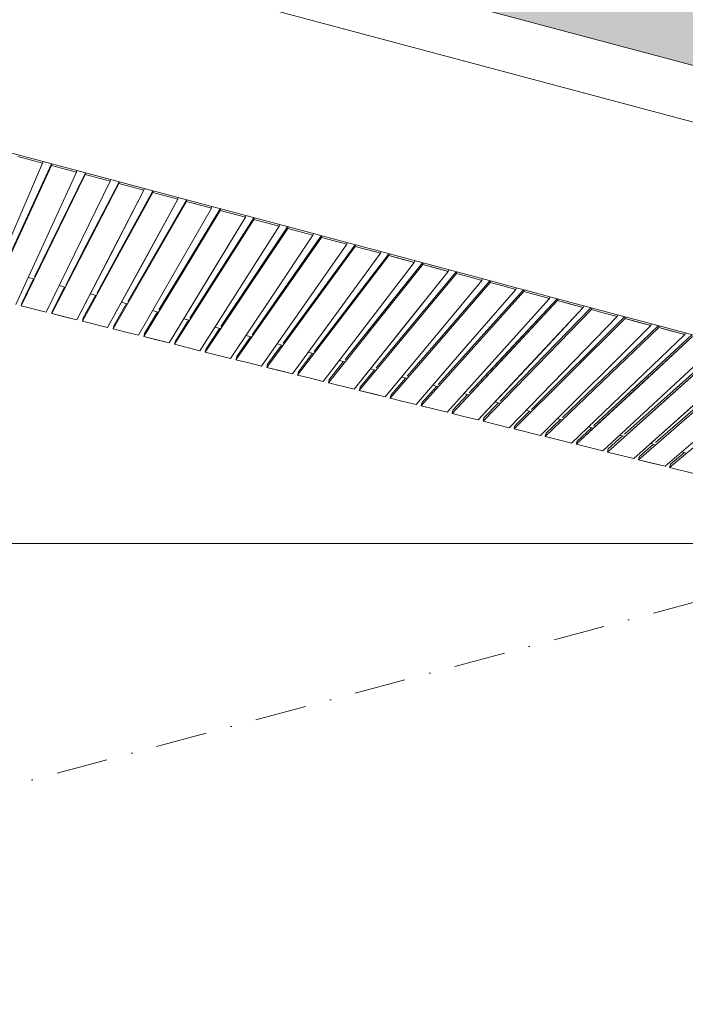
# Model space of a CAD drawing. Header units: millimetres. Extents: x -2530 to 151695, y -8763 to 71774.
# Tile 69 of 217: x 84079 to 89255, y 1857 to 9512. Entities that reach past the tile are written whole.
import ezdxf

# ---------------------------------------------------------------- set-up
doc = ezdxf.new("R2010")
doc.units = ezdxf.units.MM
doc.linetypes.add('RR_Level', pattern=[800, 400, -200, 0, -200])
for name, color, linetype, lineweight in [('A-____-____-DIMS', 211, 'Continuous', 9), ('A-____-____-DIMS-200', 211, 'Continuous', 9), ('A-FLOR-____-OTLN', 192, 'Continuous', 18), ('A-ROOF-____-PATT', 132, 'Continuous', 18), ('A-WALL-____-OTLN', 113, 'Continuous', 18), ('S-GRID-____-OTLN', 1, 'Continuous', 9)]:
    doc.layers.add(name, color=color, linetype=linetype, lineweight=lineweight)
doc.styles.add('Arial_3', font='arial.ttf', dxfattribs={"height": 500})
doc.dimstyles.new('2_5mm_totaalmaatvoering', dxfattribs={"dimscale": 304.8, "dimtxt": 1.673654, "dimasz": 1.83727, "dimexe": 1.312336, "dimexo": 0.0625, "dimgap": 0.164042, "dimtad": 1, "dimdec": 0, "dimlfac": 304.8, "dimzin": 0, "dimdsep": 46, "dimtxsty": 'Arial_3', "dimblk1": 'DOTSMALL', "dimblk2": 'DOTSMALL', "dimsah": 1, "dimcen": 0.09, "dimdle": 1.64042, "dimazin": 0, "dimtfac": 1, "dimtdec": 4, "dimtix": 1, "dimtmove": 0, "dimatfit": 3, "dimfxl": 0.004306, "dimfxlon": 1, "dimtvp": 1, "dimtfill": 1, "dimtolj": 1, "dimtzin": 0, "dimlwd": 13, "dimlwe": 13, "dimarcsym": 2})

# ---------------------------------------------------------------- blocks, each defined once
blk = doc.blocks.new('027_Gilde - ATC_FacadeModel_rvt-1-plot_V1 Copy 1')
at = {"layer": 'A-ROOF-____-PATT', "lineweight": 9}
h = blk.add_hatch(dxfattribs=at)
h.set_pattern_fill('FP_1', color=8, style=0, pattern_type=2)
h.set_pattern_definition([(0, (0, 0), (812.8, 203.2), [67.056, -542.544, 67.056, -542.544, -3251.2]), (0, (0, 0), (812.8, 203.2), [-1219.2, 67.056, -1152.144, 67.056, -542.544, -1422.4]), (0, (0, 0), (812.8, 203.2), [-3048, 67.056, -339.344, 67.056, -948.944]), (120, (304.8, 101.6), (-582.37636, 602.30545), [67.056, -542.544, 67.056, -542.544, -3251.2]), (120, (304.8, 101.6), (-582.37636, 602.30545), [-1219.2, 67.056, -1152.144, 67.056, -542.544, -1422.4]), (120, (304.8, 101.6), (-582.37636, 602.30545), [-3048, 67.056, -339.344, 67.056, -948.944]), (240, (406.4, 508), (-230.42364, -805.50545), [67.056, -542.544, 67.056, -542.544, -3251.2]), (240, (406.4, 508), (-230.42364, -805.50545), [-1219.2, 67.056, -1152.144, 67.056, -542.544, -1422.4]), (240, (406.4, 508), (-230.42364, -805.50545), [-3048, 67.056, -339.344, 67.056, -948.944])])
h.paths.add_polyline_path([(51009.7, -4538.2), (65122.7, -4538.2), (69734.2, 12361.8), (77301.3, 12361.8), (109159.8, 3861.8), (143425, 3861.8), (143424.6, 19116.3), (143372.5, 19102.3), (143380.3, 19073.3), (143187.1, 19021.6), (143179.3, 19050.5), (143090.8, 19026.7), (143098.5, 18997.8), (142944, 18956.4), (142936.2, 18985.2), (142812.8, 18952.1), (142820.5, 18923.3), (142666, 18881.9), (142658.2, 18910.7), (142520.6, 18873.8), (142528.3, 18845), (142373.7, 18803.6), (142366, 18832.3), (142214.8, 18791.7), (142222.5, 18763.1), (142068, 18721.7), (142060.2, 18750.3), (141876.3, 18700.9), (141883.9, 18672.4), (141768, 18641.3), (141760.2, 18669.8), (141543, 18611.5), (141550.6, 18583.1), (141434.7, 18552), (141426.9, 18580.4), (141192.8, 18517.6), (141200.4, 18489.2), (141084.5, 18458.2), (141076.7, 18486.5), (139169.2, 17974.8), (139169.2, 9724.8), (139163.5, 9594.1), (139146.4, 9464.4), (139118.1, 9336.6), (139078.7, 9211.8), (139028.7, 9090.9), (138968.2, 8974.8), (138897.9, 8864.5), (138818.3, 8760.6), (138729.9, 8664.2), (138633.4, 8575.8), (138529.6, 8496.1), (138419.2, 8425.8), (138303.1, 8365.4), (138182.2, 8315.3), (138057.4, 8275.9), (137929.7, 8247.6), (137799.9, 8230.5), (137669.2, 8224.8), (110234, 8225.3), (110113.1, 8230.5), (109973.5, 8249.8), (109855.6, 8275.9), (107383, 8937.3), (106400.5, 9195.7), (106266.9, 9159.9), (91617.5, 13083.8), (77249.6, 16861.2), (31941.5, 16861.2), (31941.5, 16959.3), (31905.8, 16925.4), (31875.8, 16925.3), (31875.8, 17125.6), (31904, 17152.4), (31904, 17167.8), (31834.5, 17101.7), (31804.1, 17101.5), (31804.1, 17211.8), (24866.5, 17211.8), (24866.5, -4538.2), (48118.7, -4538.2)])
h.paths.add_polyline_path([(59682.5, -356.6), (30491.5, -356.6), (30360, -350.5), (30229.6, -332.3), (30101.5, -302.2), (29976.7, -260.3), (29856.3, -207.2), (29741.3, -143.1), (29632.7, -68.7), (29531.5, 15.3), (29438.4, 108.4), (29354.3, 209.7), (29279.9, 318.3), (29215.9, 433.3), (29162.7, 553.7), (29120.9, 678.5), (29090.7, 806.6), (29072.6, 937), (29066.5, 1068.4), (29066.5, 11586.8), (29072.6, 11718.3), (29090.7, 11848.6), (29120.9, 11976.8), (29162.7, 12101.6), (29215.9, 12222), (29279.9, 12337), (29354.3, 12445.6), (29438.4, 12546.8), (29531.5, 12639.9), (29632.7, 12724), (29742.7, 12799.1), (29856.3, 12862.4), (29976.7, 12915.6), (30101.5, 12957.4), (30229.6, 12987.5), (30360, 13005.7), (30491.5, 13011.8), (63692.1, 13011.8), (63822.8, 13005.8), (63952.4, 12987.8), (64079.8, 12958), (64204, 12916.7), (64323.8, 12864.1), (64440.7, 12799.1), (64546.5, 12727.2), (64647.5, 12644), (64740.5, 12551.9), (64824.6, 12451.7), (64899.2, 12344.2), (64963.5, 12230.2), (65017.2, 12110.9), (65059.7, 11987.1), (65090.6, 11860), (65109.8, 11730.6), (65117, 11599.9), (65109.3, 11446.5), (65095.4, 11339.4), (65066.8, 11211.7), (62196.7, 693.3), (62146.8, 546.1), (62103.4, 445.1), (62039.8, 328.6), (61965.7, 218.5), (61881.7, 115.8), (61788.5, 21.3), (61686.8, -64.1), (61577.7, -139.6), (61462, -204.7), (61340.8, -258.7), (61215.1, -301.3), (61086, -331.9), (60954.5, -350.4), (60821.9, -356.6)])
h.paths.add_polyline_path([(106423, 7998.2), (106123.1, 8006.6), (106131.5, 8306.4), (106431.4, 8298.1), (106427, 8139.8)])
h.paths.add_polyline_path([(105838.9, 8060.8), (105549.5, 8139.8), (105628.5, 8429.2), (105917.9, 8350.3), (105860.5, 8139.8)])
h.paths.add_polyline_path([(106724.4, 8060.8), (106645.4, 8350.3), (106934.8, 8429.2), (107013.8, 8139.8), (106820.8, 8087.1)])
h.paths.add_polyline_path([(107303.2, 8218.8), (107224.3, 8508.2), (107513.7, 8587.2), (107592.6, 8297.8)])
h.paths.add_polyline_path([(105260.1, 8218.8), (104970.7, 8297.8), (105049.7, 8587.2), (105339.1, 8508.2), (105281.7, 8297.8)])
h.paths.add_polyline_path([(104681.3, 8376.7), (104391.8, 8455.7), (104470.8, 8745.1), (104760.2, 8666.2), (104702.8, 8455.7)])
h.paths.add_polyline_path([(104102.4, 8534.7), (103813, 8613.7), (103892, 8903.1), (104181.4, 8824.1), (104124, 8613.7)])
h.paths.add_polyline_path([(103523.6, 8692.6), (103234.2, 8771.6), (103313.1, 9061), (103602.6, 8982), (103529.6, 8714.8)])
h.paths.add_polyline_path([(102944.8, 8850.6), (102655.3, 8929.5), (102734.3, 9219), (103023.7, 9140), (102959.1, 8903.1)])
h.paths.add_polyline_path([(102365.9, 9008.5), (102076.5, 9087.5), (102155.5, 9376.9), (102444.9, 9297.9), (102401.8, 9140)])
h.paths.add_polyline_path([(101787.1, 9166.5), (101497.7, 9245.4), (101576.6, 9534.9), (101866.1, 9455.9), (101808.6, 9245.4)])
h.paths.add_polyline_path([(101208.2, 9324.4), (100918.8, 9403.4), (100997.8, 9692.8), (101287.2, 9613.8), (101244.1, 9455.9)])
h.paths.add_polyline_path([(100629.4, 9482.4), (100340, 9561.3), (100419, 9850.8), (100708.4, 9771.8), (100661.5, 9599.9)])
h.paths.add_polyline_path([(100050.6, 9640.3), (99761.1, 9719.3), (99840.1, 10008.7), (100129.5, 9929.7), (100078.3, 9742.1)])
h.paths.add_polyline_path([(99471.7, 9798.3), (99182.3, 9877.2), (99261.3, 10166.6), (99550.7, 10087.7), (99475.3, 9811.4)])
h.paths.add_polyline_path([(98892.9, 9956.2), (98603.5, 10035.2), (98682.4, 10324.6), (98971.9, 10245.6), (98914.4, 10035.2)])
h.paths.add_polyline_path([(98314.1, 10114.1), (98024.6, 10193.1), (98103.6, 10482.5), (98393, 10403.6), (98335.6, 10193.1)])
h.paths.add_polyline_path([(97735.2, 10272.1), (97445.8, 10351.1), (97524.8, 10640.5), (97814.2, 10561.5), (97749.5, 10324.6)])
h.paths.add_polyline_path([(97156.4, 10430), (96867, 10509), (96945.9, 10798.4), (97235.4, 10719.5)])
h.paths.add_polyline_path([(96577.5, 10588), (96288.1, 10667), (96367.1, 10956.4), (96656.5, 10877.4), (96620.6, 10745.9)])
h.paths.add_polyline_path([(95998.7, 10745.9), (95709.3, 10824.9), (95788.3, 11114.3), (96077.7, 11035.4), (96020.3, 10824.9)])
h.paths.add_polyline_path([(95419.9, 10903.9), (95130.4, 10982.9), (95209.4, 11272.3), (95498.8, 11193.3), (95441.4, 10982.9)])
h.paths.add_polyline_path([(94841, 11061.8), (94551.6, 11140.8), (94630.6, 11430.2), (94920, 11351.2), (94862.6, 11140.8)])
h.paths.add_polyline_path([(94262.2, 11219.8), (93972.8, 11298.7), (94051.7, 11588.2), (94341.2, 11509.2), (94326.8, 11456.7)])
h.paths.add_polyline_path([(93683.4, 11377.7), (93393.9, 11456.7), (93472.9, 11746.1), (93762.3, 11667.1), (93704.9, 11456.7)])
h.paths.add_polyline_path([(93104.5, 11535.7), (92815.1, 11614.6), (92894.1, 11904.1), (93183.5, 11825.1), (93126.1, 11614.6)])
h.paths.add_polyline_path([(92525.7, 11693.6), (92236.3, 11772.6), (92315.2, 12062), (92604.7, 11983), (92547.2, 11772.6)])
h.paths.add_polyline_path([(91946.8, 11851.6), (91657.4, 11930.5), (91736.4, 12220), (92025.8, 12141), (91968.4, 11930.5)])
h.paths.add_polyline_path([(91368, 12009.5), (91078.6, 12088.5), (91157.6, 12377.9), (91447, 12298.9), (91389.6, 12088.5)])
h.paths.add_polyline_path([(90789.2, 12167.5), (90499.7, 12246.4), (90578.7, 12535.8), (90868.1, 12456.9), (90825, 12298.9)])
h.paths.add_polyline_path([(90210.3, 12325.4), (89920.9, 12404.4), (89999.9, 12693.8), (90289.3, 12614.8), (90220.3, 12361.8)])
h.paths.add_polyline_path([(89631.5, 12483.4), (89342.1, 12562.3), (89421, 12851.7), (89710.5, 12772.8), (89674.6, 12641.3)])
h.paths.add_polyline_path([(89052.7, 12641.3), (88763.2, 12720.3), (88842.2, 13009.7), (89131.6, 12930.7), (89074.2, 12720.3)])
h.paths.add_polyline_path([(88473.8, 12799.2), (88184.4, 12878.2), (88263.4, 13167.6), (88552.8, 13088.7)])
h.paths.add_polyline_path([(87895, 12957.2), (87605.6, 13036.2), (87684.5, 13325.6), (87974, 13246.6)])
h.paths.add_polyline_path([(87316.1, 13115.1), (87026.7, 13194.1), (87105.7, 13483.5), (87395.1, 13404.6), (87339.9, 13202)])
h.paths.add_polyline_path([(86737.3, 13273.1), (86447.9, 13352.1), (86526.9, 13641.5), (86816.3, 13562.5)])
h.paths.add_polyline_path([(86158.5, 13431), (85869, 13510), (85948, 13799.4), (86237.4, 13720.4)])
h.paths.add_polyline_path([(85579.6, 13589), (85290.2, 13668), (85369.2, 13957.4), (85658.6, 13878.4), (85601.2, 13668)])
h.paths.add_polyline_path([(85000.8, 13746.9), (84711.4, 13825.9), (84790.3, 14115.3), (85079.8, 14036.3), (85022.3, 13825.9)])
h.paths.add_polyline_path([(84422, 13904.9), (84132.5, 13983.8), (84211.5, 14273.3), (84500.9, 14194.3), (84442.1, 13978.6)])
h.paths.add_polyline_path([(83843.1, 14062.8), (83553.7, 14141.8), (83632.7, 14431.2), (83922.1, 14352.2)])
h.paths.add_polyline_path([(83264.3, 14220.8), (82974.9, 14299.7), (83053.8, 14589.2), (83343.3, 14510.2)])
h.paths.add_polyline_path([(82685.4, 14378.7), (82396, 14457.7), (82475, 14747.1), (82764.4, 14668.1)])
h.paths.add_polyline_path([(82106.6, 14536.7), (81817.2, 14615.6), (81896.2, 14905), (82185.6, 14826.1)])
h.paths.add_polyline_path([(81527.8, 14694.6), (81238.3, 14773.6), (81317.3, 15063), (81606.7, 14984), (81544.3, 14755.2)])
h.paths.add_polyline_path([(80948.9, 14852.6), (80659.5, 14931.5), (80738.5, 15220.9), (81027.9, 15142)])
h.paths.add_polyline_path([(80370.1, 15010.5), (80080.7, 15089.5), (80159.6, 15378.9), (80449.1, 15299.9)])
h.paths.add_polyline_path([(79791.3, 15168.4), (79501.8, 15247.4), (79580.8, 15536.8), (79870.2, 15457.9)])
h.paths.add_polyline_path([(79212.4, 15326.4), (78923, 15405.4), (79002, 15694.8), (79291.4, 15615.8), (79255.5, 15484.3)])
h.paths.add_polyline_path([(78633.6, 15484.3), (78344.2, 15563.3), (78423.1, 15852.7), (78712.6, 15773.8), (78646.5, 15531.8)])
h.paths.add_polyline_path([(78054.3, 15640.6), (77764.5, 15724.2), (77845.6, 16010.3), (78133.7, 15931.7), (78077.1, 15724.2)])
h.paths.add_polyline_path([(77571.9, 15785.7), (77291.5, 15785.7), (77291.5, 16086.2), (77571.9, 16086.2), (77571.9, 16010.3)])
h.paths.add_polyline_path([(53891.5, 15786.2), (53891.5, 16086.2), (54191.5, 16086.2), (54191.5, 15786.2), (53900.6, 15786.2)])
h.paths.add_polyline_path([(52091.5, 15786.2), (52091.5, 16086.2), (52391.5, 16086.2), (52391.5, 15786.2)])
h.paths.add_polyline_path([(53591.5, 15786.2), (53291.5, 15786.2), (53291.5, 16086.2), (53591.5, 16086.2)])
h.paths.add_polyline_path([(52991.5, 15786.2), (52691.5, 15786.2), (52691.5, 16086.2), (52991.5, 16086.2)])
h.paths.add_polyline_path([(48118.7, 15786.2), (47891.5, 15786.2), (47891.5, 16086.2), (48191.5, 16086.2), (48191.5, 15786.2)])
h.paths.add_polyline_path([(48491.5, 15786.2), (48491.5, 16086.2), (48791.5, 16086.2), (48791.5, 15786.2)])
h.paths.add_polyline_path([(49091.5, 15786.2), (49091.5, 16086.2), (49391.5, 16086.2), (49391.5, 15786.2)])
h.paths.add_polyline_path([(49691.5, 15786.2), (49691.5, 16086.2), (49991.5, 16086.2), (49991.5, 15786.2)])
h.paths.add_polyline_path([(50291.5, 15786.2), (50291.5, 16086.2), (50591.5, 16086.2), (50591.5, 15786.2)])
h.paths.add_polyline_path([(50891.5, 15786.2), (50891.5, 16086.2), (51191.5, 16086.2), (51191.5, 15786.2)])
h.paths.add_polyline_path([(51491.5, 15786.2), (51491.5, 16086.2), (51791.5, 16086.2), (51791.5, 15786.2)])
h.paths.add_polyline_path([(59591.5, 15786.2), (59291.5, 15786.2), (59291.5, 16086.2), (59591.5, 16086.2)])
h.paths.add_polyline_path([(55091.5, 15786.2), (55091.5, 16086.2), (55391.5, 16086.2), (55391.5, 15786.2)])
h.paths.add_polyline_path([(58991.5, 15786.2), (58691.5, 15786.2), (58691.5, 16086.2), (58991.5, 16086.2)])
h.paths.add_polyline_path([(54491.5, 15786.2), (54491.5, 16086.2), (54791.5, 16086.2), (54791.5, 15786.2)])
h.paths.add_polyline_path([(75514, 15786.2), (75491.5, 15786.2), (75491.5, 16086.2), (75791.5, 16086.2), (75791.5, 15786.2)])
h.paths.add_polyline_path([(55691.5, 15786.2), (55691.5, 16086.2), (55991.5, 16086.2), (55991.5, 15786.2)])
h.paths.add_polyline_path([(58391.5, 15786.2), (58091.5, 15786.2), (58091.5, 16086.2), (58391.5, 16086.2)])
h.paths.add_polyline_path([(56291.5, 15786.2), (56291.5, 16086.2), (56591.5, 16086.2), (56591.5, 15786.2)])
h.paths.add_polyline_path([(56891.5, 15786.2), (56891.5, 16086.2), (57191.5, 16086.2), (57191.5, 15786.2)])
h.paths.add_polyline_path([(57491.5, 15786.2), (57491.5, 16086.2), (57791.5, 16086.2), (57791.5, 15786.2)])
h.paths.add_polyline_path([(44891.5, 15786.2), (44891.5, 16086.2), (45191.5, 16086.2), (45191.5, 15786.2)])
h.paths.add_polyline_path([(45491.5, 15786.2), (45491.5, 16086.2), (45791.5, 16086.2), (45791.5, 15786.2)])
h.paths.add_polyline_path([(46091.5, 15786.2), (46091.5, 16086.2), (46391.5, 16086.2), (46391.5, 15786.2)])
h.paths.add_polyline_path([(43391.5, 15786.2), (43091.5, 15786.2), (43091.5, 16086.2), (43391.5, 16086.2)])
h.paths.add_polyline_path([(42791.5, 15786.2), (42491.5, 15786.2), (42491.5, 16086.2), (42791.5, 16086.2)])
h.paths.add_polyline_path([(59891.5, 15786.2), (59891.5, 16086.2), (60191.5, 16086.2), (60191.5, 15786.2)])
h.paths.add_polyline_path([(44591.5, 15786.2), (44291.5, 15786.2), (44291.5, 16086.2), (44591.5, 16086.2)])
h.paths.add_polyline_path([(61091.5, 15786.2), (61091.5, 16086.2), (61391.5, 16086.2), (61391.5, 15786.2)])
h.paths.add_polyline_path([(61691.5, 15786.2), (61691.5, 16086.2), (61991.5, 16086.2), (61991.5, 15786.2)])
h.paths.add_polyline_path([(62291.5, 15786.2), (62291.5, 16086.2), (62591.5, 16086.2), (62591.5, 15786.2), (62573.4, 15786.2)])
h.paths.add_polyline_path([(60791.5, 15786.2), (60491.5, 15786.2), (60491.5, 16086.2), (60791.5, 16086.2)])
h.paths.add_polyline_path([(43991.5, 15786.2), (43691.5, 15786.2), (43691.5, 16086.2), (43991.5, 16086.2)])
h.paths.add_polyline_path([(76091.5, 15786.2), (76091.5, 16086.2), (76391.5, 16086.2), (76391.5, 15786.2)])
h.paths.add_polyline_path([(47591.5, 15786.2), (47291.5, 15786.2), (47291.5, 16086.2), (47591.5, 16086.2)])
h.paths.add_polyline_path([(46991.5, 15786.2), (46691.5, 15786.2), (46691.5, 16086.2), (46991.5, 16086.2)])
h.paths.add_polyline_path([(76691.5, 15786.2), (76691.5, 16086.2), (76991.5, 16086.2), (76991.5, 15786.2)])
h.paths.add_polyline_path([(73691.5, 15786.2), (73691.5, 16086.2), (73991.5, 16086.2), (73991.5, 15786.2), (73698.3, 15786.2)])
h.paths.add_polyline_path([(74291.5, 15786.2), (74291.5, 16086.2), (74591.5, 16085.6), (74591.5, 15786.2)])
h.paths.add_polyline_path([(74891.5, 15786.2), (74891.5, 16086.2), (75191.5, 16086.2), (75191.5, 15786.2)])
h.paths.add_polyline_path([(71291.5, 15786.2), (71291.5, 16086.2), (71591.5, 16086.2), (71591.5, 15786.2)])
h.paths.add_polyline_path([(71891.5, 15786.2), (71891.5, 16086.2), (72191.5, 16086.2), (72191.5, 15786.2)])
h.paths.add_polyline_path([(72491.5, 15786.2), (72491.5, 16086.2), (72791.5, 16086.2), (72791.5, 15786.2)])
h.paths.add_polyline_path([(73091.5, 15786.2), (73091.5, 16086.2), (73391.5, 16086.2), (73391.5, 15786.2)])
h.paths.add_polyline_path([(63491.5, 15786.2), (63491.5, 16086.2), (63791.5, 16086.2), (63791.5, 15786.2)])
h.paths.add_polyline_path([(65891.5, 15786.2), (65891.5, 16086.2), (66191.5, 16086.2), (66191.5, 15786.2)])
h.paths.add_polyline_path([(40991.5, 15786.2), (40691.5, 15786.2), (40691.5, 16086.2), (40991.5, 16086.2), (40991.5, 15803.5)])
h.paths.add_polyline_path([(65591.5, 15786.2), (65291.5, 15786.2), (65291.5, 16086.2), (65591.5, 16086.2)])
h.paths.add_polyline_path([(70991.5, 15786.2), (70691.5, 15786.2), (70691.5, 16086.2), (70991.5, 16086.2)])
h.paths.add_polyline_path([(36791.5, 15786.2), (36491.5, 15786.2), (36491.5, 16086.2), (36791.5, 16086.2)])
h.paths.add_polyline_path([(40391.5, 15786.2), (40091.5, 15786.2), (40091.5, 16086.2), (40391.5, 16086.2), (40391.5, 15836.7)])
h.paths.add_polyline_path([(39791.5, 15786.2), (39491.5, 15786.2), (39491.5, 16086.2), (39791.5, 16086.2), (39791.5, 15909.5)])
h.paths.add_polyline_path([(39191.5, 15786.2), (38891.5, 15786.2), (38891.5, 16086.2), (39191.5, 16086.2), (39191.5, 15982.2)])
h.paths.add_polyline_path([(38591.5, 15786.2), (38291.5, 15786.2), (38291.5, 16086.2), (38591.5, 16086.2), (38591.5, 16054.9)])
h.paths.add_polyline_path([(37991.5, 15786.2), (37691.5, 15786.2), (37691.5, 16086.2), (37991.5, 16086.2)])
h.paths.add_polyline_path([(37391.5, 15786.2), (37091.5, 15786.2), (37091.5, 16086.2), (37391.5, 16086.2)])
h.paths.add_polyline_path([(42191.5, 15786.2), (41891.5, 15786.2), (41891.5, 16086.2), (42191.5, 16086.2)])
h.paths.add_polyline_path([(41591.5, 15786.2), (41291.5, 15786.2), (41291.5, 16086.2), (41591.5, 16086.2)])
h.paths.add_polyline_path([(70391.5, 15786.2), (70091.5, 15786.2), (70091.5, 16086.2), (70391.5, 16086.2)])
h.paths.add_polyline_path([(69791.5, 15786.2), (69491.5, 15786.2), (69491.5, 16086.2), (69791.5, 16086.2)])
h.paths.add_polyline_path([(69191.5, 15786.2), (68891.5, 15786.2), (68891.5, 16086.2), (69191.5, 16086.2)])
h.paths.add_polyline_path([(68591.5, 15786.2), (68291.5, 15786.2), (68291.5, 16086.2), (68591.5, 16086.2)])
h.paths.add_polyline_path([(67991.5, 15786.2), (67691.5, 15786.2), (67691.5, 16086.2), (67991.5, 16086.2)])
h.paths.add_polyline_path([(62891.5, 15786.2), (62891.5, 16086.2), (63191.5, 16086.2), (63191.5, 15786.2)])
h.paths.add_polyline_path([(64091.5, 15786.2), (64091.5, 16086.2), (64391.5, 16086.2), (64391.5, 15786.2)])
h.paths.add_polyline_path([(64691.5, 15786.2), (64691.5, 16086.2), (64991.5, 16086.2), (64991.5, 15786.2)])
h.paths.add_polyline_path([(67391.5, 15786.2), (67091.5, 15786.2), (67091.5, 16086.2), (67391.5, 16086.2)])
h.paths.add_polyline_path([(66791.5, 15786.2), (66491.5, 15786.2), (66491.5, 16086.2), (66791.5, 16086.2)])
h.paths.add_polyline_path([(36191.5, 15786.2), (35891.5, 15786.2), (35891.5, 16086.2), (36191.5, 16086.2)])
h.paths.add_polyline_path([(34091.5, 15786.2), (34091.5, 16086.2), (34391.5, 16086.2), (34391.5, 15786.2)])
h.paths.add_polyline_path([(35591.5, 15786.2), (35291.5, 15786.2), (35291.5, 16086.2), (35591.5, 16086.2)])
h.paths.add_polyline_path([(33191.5, 15786.2), (32891.5, 15786.2), (32891.5, 16086.2), (33191.5, 16086.2)])
h.paths.add_polyline_path([(32591.5, 15786.2), (32291.5, 15786.2), (32291.5, 16086.2), (32591.5, 16086.2)])
h.paths.add_polyline_path([(34991.5, 15786.2), (34691.5, 15786.2), (34691.5, 16086.2), (34991.5, 16086.2)])
h.paths.add_polyline_path([(33491.5, 15786.2), (33491.5, 16086.2), (33791.5, 16086.2), (33791.5, 15786.2)])
h.paths.add_polyline_path([(39191.5, 16386.2), (38891.5, 16386.2), (38891.5, 16686.2), (39191.5, 16686.2)])
h.paths.add_polyline_path([(139429.5, 16982.1), (139350.5, 17271.5), (139639.9, 17350.4), (139718.9, 17061)])
h.paths.add_polyline_path([(140008.3, 17140), (139929.3, 17429.4), (140218.8, 17508.4), (140297.7, 17219), (140218.8, 17197.4)])
h.paths.add_polyline_path([(140587.2, 17297.9), (140508.2, 17587.4), (140797.6, 17666.3), (140876.6, 17376.9), (140628.8, 17309.3)])
h.paths.add_polyline_path([(141166, 17455.9), (141087, 17745.3), (141376.4, 17824.3), (141455.4, 17534.9), (141376.4, 17513.3)])
h.paths.add_polyline_path([(141744.8, 17613.8), (141665.9, 17903.3), (141955.3, 17982.2), (142034.3, 17692.8), (141955.3, 17671.3)])
h.paths.add_polyline_path([(142324.1, 17770.1), (142244.7, 18061.2), (142532.8, 18139.8), (142613.9, 17853.7), (142372, 17784)])
h.paths.add_polyline_path([(142903, 17928.1), (142823.5, 18219.2), (143111.7, 18297.8), (143192.7, 18011.7)])
at = {"layer": 'A-FLOR-____-OTLN', "color": 210}
for p, q in [((77245.6, 11936.8), (109104.1, 3436.8)), ((83541.6, 8601), (84329.2, 8390.9)), ((84329.2, 8390.9), (84523.1, 8339.2)), ((84523.1, 8339.2), (84785.8, 8269.1)), ((84785.8, 8269.1), (85574, 8058.8)), ((85574, 8058.8), (85641.6, 8040.7)), ((85641.6, 8040.7), (85836.8, 7988.7)), ((85836.8, 7988.7), (86362.3, 7848.4)), ((86362.3, 7848.4), (86428.8, 7830.7)), ((86428.8, 7830.7), (86953.6, 7690.7)), ((86953.6, 7690.7), (87478.3, 7550.7)), ((84144.1, 7508.8), (84189.5, 7496.7)), ((87478.3, 7550.7), (87740.6, 7480.7)), ((84386.1, 7444.2), (84430.9, 7432.3)), ((87740.6, 7480.7), (87939.2, 7427.7)), ((87939.2, 7427.7), (88003, 7410.7)), ((84628.1, 7379.7), (84672.4, 7367.8)), ((88003, 7410.7), (88202.1, 7357.6)), ((88202.1, 7357.6), (88727.9, 7217.3)), ((84870.1, 7315.1), (84913.8, 7303.4)), ((85112.1, 7250.5), (85155.2, 7239)), ((88727.9, 7217.3), (89052.2, 7130.8)), ((85354.1, 7186), (85396.6, 7174.6)), ((85596.1, 7121.4), (85638, 7110.2)), ((89052.2, 7130.8), (89253.7, 7077)), ((85838.2, 7056.8), (85879.3, 7045.8)), ((89253.7, 7077), (89516.6, 7006.9)), ((86080.2, 6992.2), (86120.7, 6981.4)), ((86322.3, 6927.6), (86362, 6917)), ((86564.4, 6863), (86603.4, 6852.6)), ((86806.5, 6798.5), (86844.7, 6788.3)), ((87048.6, 6733.9), (87086, 6723.9)), ((87290.7, 6669.3), (87327.3, 6659.5)), ((87532.9, 6604.7), (87568.5, 6595.1)), ((87775, 6540), (87809.8, 6530.8)), ((88017.2, 6475.4), (88051.1, 6466.4)), ((88259.3, 6410.8), (88292.3, 6402)), ((88501.5, 6346.2), (88533.5, 6337.7)), ((88743.7, 6281.6), (88774.8, 6273.3)), ((88985.9, 6217), (89016, 6209)), ((89228.1, 6152.3), (89257.2, 6144.6))]:
    blk.add_line(p, q, dxfattribs=at)
at = {"layer": 'A-WALL-____-OTLN', "color": 210}
for p, q in [((77301.3, 12361.8), (109159.8, 3861.8)), ((109104.1, 3436.8), (77245.6, 11936.8)), ((84063.3, 8448.3), (84257.1, 8396.6)), ((84063.3, 8448.3), (84257.1, 8396.6)), ((83809.6, 7358.6), (84257.1, 8396.6)), ((84257.1, 8396.6), (83809.6, 7358.6)), ((84325.8, 8378.2), (83852.5, 7347.8)), ((83852.5, 7347.8), (84325.8, 8378.2)), ((84327, 8391.5), (83953.2, 7577.5)), ((84327, 8391.5), (83953.2, 7577.5)), ((84257.1, 8396.6), (84260.4, 8409.2)), ((84257.1, 8396.6), (84260.4, 8409.2)), ((84325.8, 8378.2), (84329.2, 8390.9)), ((84325.8, 8378.2), (84329.2, 8390.9)), ((84325.8, 8378.2), (84519.7, 8326.5)), ((84325.8, 8378.2), (84519.7, 8326.5)), ((84047.5, 7298.4), (84519.7, 8326.5)), ((84519.7, 8326.5), (84047.5, 7298.4)), ((84588.3, 8308.2), (84090.3, 7287.7)), ((84090.3, 7287.7), (84588.3, 8308.2)), ((84589.2, 8321.5), (84194.7, 7513.1)), ((84589.2, 8321.5), (84346.1, 7823.2)), ((84519.7, 8326.5), (84523.1, 8339.2)), ((84519.7, 8326.5), (84523.1, 8339.2)), ((84588.3, 8308.2), (84591.7, 8320.9)), ((84588.3, 8308.2), (84591.7, 8320.9)), ((84588.3, 8308.2), (84782.4, 8256.4)), ((84588.3, 8308.2), (84782.4, 8256.4)), ((84782.4, 8256.4), (84785.8, 8269.1)), ((84782.4, 8256.4), (84785.8, 8269.1)), ((84285.6, 7238.3), (84782.4, 8256.4)), ((84782.4, 8256.4), (84285.6, 7238.3)), ((84850.8, 8238.2), (84328.3, 7227.6)), ((84328.3, 7227.6), (84850.8, 8238.2)), ((84851.4, 8251.6), (84436.2, 7448.6)), ((84851.4, 8251.6), (84596.3, 7758.2)), ((84850.8, 8238.2), (84854.2, 8250.8)), ((84850.8, 8238.2), (84854.2, 8250.8)), ((84850.8, 8238.2), (84948, 8212.2)), ((84850.8, 8238.2), (84948, 8212.2)), ((85045.2, 8186.3), (84948, 8212.2)), ((84948, 8212.2), (85045.2, 8186.3)), ((85045.2, 8186.3), (85048.5, 8199)), ((85045.2, 8186.3), (85048.5, 8199)), ((84524, 7178.3), (85045.2, 8186.3)), ((85307.9, 8116.2), (84762.5, 7118.3)), ((85045.2, 8186.3), (84784.6, 7682.3)), ((85113.3, 8168.1), (84839.9, 7667.9)), ((84839.9, 7667.9), (85113.3, 8168.1)), ((85113.6, 8181.6), (84846.6, 7693.2)), ((85113.6, 8181.6), (84846.6, 7693.2)), ((85035.2, 7617.3), (85307.9, 8116.2)), ((85113.3, 8168.1), (85116.6, 8180.8)), ((85113.3, 8168.1), (85116.6, 8180.8)), ((85113.3, 8168.1), (85307.9, 8116.2)), ((85113.3, 8168.1), (85307.9, 8116.2)), ((85307.9, 8116.2), (85311.3, 8128.9)), ((85307.9, 8116.2), (85311.3, 8128.9)), ((85375.7, 8098.1), (84804.9, 7107.7)), ((84804.9, 7107.7), (85375.7, 8098.1)), ((85375.7, 8111.7), (84919.3, 7319.8)), ((85375.7, 8111.7), (84919.3, 7319.8)), ((85001.3, 7058.4), (85570.6, 8046.1)), ((85570.6, 8046.1), (85001.3, 7058.4)), ((85637.9, 8041.7), (85347.6, 7563.3)), ((85375.7, 8098.1), (85379.1, 8110.8)), ((85375.7, 8098.1), (85379.1, 8110.8)), ((85375.7, 8098.1), (85473.2, 8072.1)), ((85375.7, 8098.1), (85570.6, 8046.1)), ((85637.9, 8041.7), (85426.7, 7693.7)), ((85570.6, 8046.1), (85473.2, 8072.1)), ((85570.6, 8046.1), (85574, 8058.8)), ((85570.6, 8046.1), (85574, 8058.8)), ((85638.2, 8028.1), (85641.6, 8040.7)), ((85638.2, 8028.1), (85641.6, 8040.7)), ((85833.4, 7976), (85240.4, 6998.5)), ((85638.2, 8028.1), (85340.9, 7538)), ((85340.9, 7538), (85638.2, 8028.1)), ((85900, 7971.8), (85402.3, 7190.9)), ((85900, 7971.8), (85402.3, 7190.9)), ((85536.9, 7487.3), (85833.4, 7976)), ((85638.2, 8028.1), (85735.8, 8002.1)), ((85638.2, 8028.1), (85735.8, 8002.1)), ((85833.4, 7976), (85735.8, 8002.1)), ((85735.8, 8002.1), (85833.4, 7976)), ((85833.4, 7976), (85836.8, 7988.7)), ((85833.4, 7976), (85836.8, 7988.7)), ((85900.6, 7958.1), (85904, 7970.7)), ((85900.6, 7958.1), (85904, 7970.7)), ((85282.4, 6988), (85900.6, 7958.1)), ((86096.1, 7905.9), (85479.7, 6938.6)), ((85900.6, 7958.1), (85591.5, 7473.1)), ((86162.1, 7901.9), (85643.7, 7126.5)), ((85787.9, 7422.3), (86096.1, 7905.9)), ((86163, 7888.1), (85842.2, 7408.2)), ((85842.2, 7408.2), (86163, 7888.1)), ((86162.1, 7901.9), (85849, 7433.5)), ((85900.6, 7958.1), (86096.1, 7905.9)), ((85900.6, 7958.1), (86096.1, 7905.9)), ((86096.1, 7905.9), (86099.5, 7918.6)), ((86096.1, 7905.9), (86099.5, 7918.6)), ((86163, 7888.1), (86166.4, 7900.7)), ((86163, 7888.1), (86166.4, 7900.7)), ((86163, 7888.1), (86358.9, 7835.8)), ((86163, 7888.1), (86358.9, 7835.8)), ((84194.7, 7513.1), (84346.1, 7823.2)), ((86425.4, 7818.1), (85760.7, 6868.5)), ((86423.7, 7831.2), (85885.2, 7062)), ((86039, 7357.3), (86358.9, 7835.8)), ((86358.9, 7835.8), (86039, 7357.3)), ((86093, 7343.3), (86425.4, 7818.1)), ((86423.7, 7831.2), (86099.8, 7368.6)), ((86358.9, 7835.8), (86362.3, 7848.4)), ((86358.9, 7835.8), (86362.3, 7848.4)), ((86425.4, 7818.1), (86428.8, 7830.7)), ((86425.4, 7818.1), (86428.8, 7830.7)), ((86425.4, 7818.1), (86523.6, 7791.9)), ((86425.4, 7818.1), (86523.6, 7791.9)), ((84436.2, 7448.6), (84596.3, 7758.2)), ((85958.9, 6819), (86621.7, 7765.7)), ((86621.7, 7765.7), (85958.9, 6819)), ((86687.8, 7748), (86000.1, 6808.7)), ((86000.1, 6808.7), (86687.8, 7748)), ((86686.3, 7762), (86126.7, 6997.6)), ((86686.3, 7762), (86126.7, 6997.6)), ((86621.7, 7765.7), (86523.6, 7791.9)), ((86523.6, 7791.9), (86621.7, 7765.7)), ((86621.7, 7765.7), (86625.1, 7778.3)), ((86621.7, 7765.7), (86625.1, 7778.3)), ((86687.8, 7748), (86691.2, 7760.7)), ((86687.8, 7748), (86691.2, 7760.7)), ((86687.8, 7748), (86786.2, 7721.8)), ((86687.8, 7748), (86786.2, 7721.8)), ((84784.6, 7682.3), (84524, 7178.3)), ((84566.5, 7167.7), (84839.9, 7667.9)), ((84566.5, 7167.7), (84839.9, 7667.9)), ((84677.8, 7384.2), (84846.6, 7693.2)), ((84677.8, 7384.2), (84846.6, 7693.2)), ((86198.9, 6759.1), (86884.5, 7695.6)), ((86884.5, 7695.6), (86198.9, 6759.1)), ((86950.2, 7678), (86239.8, 6749)), ((86239.8, 6749), (86950.2, 7678)), ((86948.3, 7692.1), (86368.1, 6933.2)), ((86948.3, 7692.1), (86368.1, 6933.2)), ((86884.5, 7695.6), (86786.2, 7721.8)), ((86786.2, 7721.8), (86884.5, 7695.6)), ((86884.5, 7695.6), (86887.9, 7708.2)), ((86884.5, 7695.6), (86887.9, 7708.2)), ((86950.2, 7678), (86953.6, 7690.7)), ((86950.2, 7678), (86953.6, 7690.7)), ((86950.2, 7678), (87048.8, 7651.7)), ((86950.2, 7678), (87147.3, 7625.4)), ((84762.5, 7118.3), (85035.2, 7617.3)), ((86439.2, 6699.3), (87147.3, 7625.4)), ((87147.3, 7625.4), (86439.2, 6699.3)), ((87210.4, 7622.2), (86609.5, 6868.8)), ((87212.6, 7608), (86846.2, 7148.6)), ((86846.2, 7148.6), (87212.6, 7608)), ((87210.4, 7622.2), (86852.9, 7173.9)), ((87147.3, 7625.4), (87048.8, 7651.7)), ((87147.3, 7625.4), (87150.7, 7638.1)), ((87147.3, 7625.4), (87150.7, 7638.1)), ((87212.6, 7608), (87215.9, 7620.7)), ((87212.6, 7608), (87215.9, 7620.7)), ((87212.6, 7608), (87410.2, 7555.3)), ((87212.6, 7608), (87311.4, 7581.7)), ((87311.4, 7581.7), (87410.2, 7555.3)), ((85043.5, 7047.9), (85340.9, 7538)), ((85043.5, 7047.9), (85340.9, 7538)), ((85160.8, 7255.3), (85347.6, 7563.3)), ((85347.6, 7563.3), (85160.8, 7255.3)), ((87410.2, 7555.3), (86679.7, 6639.5)), ((87474.9, 7538), (86719.9, 6629.5)), ((86719.9, 6629.5), (87474.9, 7538)), ((87472.5, 7552.3), (86850.9, 6804.4)), ((87472.5, 7552.3), (86850.9, 6804.4)), ((87044.9, 7097.4), (87410.2, 7555.3)), ((87410.2, 7555.3), (87413.5, 7568)), ((87410.2, 7555.3), (87413.5, 7568)), ((87474.9, 7538), (87478.3, 7550.7)), ((87474.9, 7538), (87478.3, 7550.7)), ((87474.9, 7538), (87574, 7511.6)), ((87474.9, 7538), (87574, 7511.6)), ((87673, 7485.2), (87574, 7511.6)), ((87574, 7511.6), (87673, 7485.2)), ((84187, 7497.3), (84097.1, 7313)), ((84097.1, 7313), (84187, 7497.3)), ((84428.2, 7433), (84335.1, 7252.9)), ((84335.1, 7252.9), (84428.2, 7433)), ((85240.4, 6998.5), (85536.9, 7487.3)), ((85282.4, 6988), (85591.5, 7473.1)), ((85643.7, 7126.5), (85849, 7433.5)), ((86920.4, 6579.6), (87673, 7485.2)), ((87673, 7485.2), (86920.4, 6579.6)), ((87737.3, 7468.1), (87348.8, 7018.9)), ((87348.8, 7018.9), (87737.3, 7468.1)), ((87734.5, 7482.3), (87355.5, 7044.2)), ((87734.5, 7482.3), (87355.5, 7044.2)), ((87673, 7485.2), (87676.4, 7497.8)), ((87673, 7485.2), (87676.4, 7497.8)), ((87737.3, 7468.1), (87740.6, 7480.7)), ((87737.3, 7468.1), (87740.6, 7480.7)), ((87737.3, 7468.1), (87836.6, 7441.6)), ((87737.3, 7468.1), (87836.6, 7441.6)), ((87935.9, 7415.1), (87836.6, 7441.6)), ((87836.6, 7441.6), (87935.9, 7415.1)), ((87935.9, 7415.1), (87939.2, 7427.7)), ((87935.9, 7415.1), (87939.2, 7427.7)), ((84573.3, 7193), (84669.3, 7368.7)), ((84573.3, 7193), (84669.3, 7368.7)), ((85479.7, 6938.6), (85787.9, 7422.3)), ((85521.4, 6928.2), (85842.2, 7408.2)), ((85521.4, 6928.2), (85842.2, 7408.2)), ((85719.2, 6878.8), (86039, 7357.3)), ((86039, 7357.3), (85719.2, 6878.8)), ((85885.2, 7062), (86099.8, 7368.6)), ((87999.6, 7398.1), (87200.8, 6510)), ((87200.8, 6510), (87999.6, 7398.1)), ((87996.5, 7412.4), (87333.7, 6675.6)), ((87996.5, 7412.4), (87333.7, 6675.6)), ((87548.6, 6967.4), (87935.9, 7415.1)), ((87935.9, 7415.1), (87548.6, 6967.4)), ((87999.6, 7398.1), (88003, 7410.7)), ((87999.6, 7398.1), (88003, 7410.7)), ((87999.6, 7398.1), (88198.7, 7344.9)), ((87999.6, 7398.1), (88198.7, 7344.9)), ((88198.7, 7344.9), (88202.1, 7357.6)), ((88198.7, 7344.9), (88202.1, 7357.6)), ((84090.3, 7287.7), (84093.7, 7300.3)), ((84285.6, 7238.3), (84090.3, 7287.7)), ((84285.6, 7238.3), (84090.3, 7287.7)), ((84093.7, 7300.3), (84097.1, 7313)), ((84910.4, 7304.3), (84811.7, 7133)), ((84910.4, 7304.3), (84811.7, 7133)), ((85760.7, 6868.5), (86093, 7343.3)), ((87402.6, 6459.9), (88198.7, 7344.9)), ((88198.7, 7344.9), (87402.6, 6459.9)), ((87441.6, 6450.2), (88261.9, 7328.1)), ((88258.5, 7342.5), (87575.1, 6611.2)), ((88461.6, 7274.8), (87644.1, 6400)), ((88520.5, 7272.6), (87816.4, 6546.8)), ((88520.5, 7272.6), (87816.4, 6546.8)), ((88261.9, 7328.1), (87851.8, 6889.2)), ((88258.5, 7342.5), (87858.5, 6914.5)), ((88052.9, 6837.4), (88461.6, 7274.8)), ((88261.9, 7328.1), (88265.3, 7340.7)), ((88261.9, 7328.1), (88265.3, 7340.7)), ((88261.9, 7328.1), (88361.8, 7301.4)), ((88261.9, 7328.1), (88461.6, 7274.8)), ((88461.6, 7274.8), (88361.8, 7301.4)), ((88461.6, 7274.8), (88465, 7287.4)), ((88461.6, 7274.8), (88465, 7287.4)), ((84328.3, 7227.6), (84331.7, 7240.3)), ((84328.3, 7227.6), (84331.7, 7240.3)), ((84426.1, 7203), (84328.3, 7227.6)), ((84524, 7178.3), (84328.3, 7227.6)), ((84335.1, 7252.9), (84331.7, 7240.3)), ((84331.7, 7240.3), (84335.1, 7252.9)), ((84524, 7178.3), (84426.1, 7203)), ((85050.3, 7073.2), (85151.5, 7240)), ((85151.5, 7240), (85050.3, 7073.2)), ((88524.2, 7258.1), (87682.6, 6390.5)), ((87682.6, 6390.5), (88524.2, 7258.1)), ((87885.8, 6340), (88724.5, 7204.7)), ((88724.5, 7204.7), (87885.8, 6340)), ((88782.5, 7202.7), (88057.8, 6482.4)), ((88782.5, 7202.7), (88057.8, 6482.4)), ((88524.2, 7258.1), (88527.6, 7270.7)), ((88524.2, 7258.1), (88527.6, 7270.7)), ((88524.2, 7258.1), (88624.4, 7231.4)), ((88524.2, 7258.1), (88624.4, 7231.4)), ((88724.5, 7204.7), (88624.4, 7231.4)), ((88624.4, 7231.4), (88724.5, 7204.7)), ((88724.5, 7204.7), (88727.9, 7217.3)), ((88724.5, 7204.7), (88727.9, 7217.3)), ((88786.5, 7188.1), (88789.9, 7200.8)), ((88786.5, 7188.1), (88789.9, 7200.8)), ((84566.5, 7167.7), (84569.9, 7180.3)), ((84566.5, 7167.7), (84569.9, 7180.3)), ((84762.5, 7118.3), (84566.5, 7167.7)), ((84762.5, 7118.3), (84566.5, 7167.7)), ((84573.3, 7193), (84569.9, 7180.3)), ((84569.9, 7180.3), (84573.3, 7193)), ((84811.7, 7133), (84804.9, 7107.7)), ((84804.9, 7107.7), (84808.3, 7120.4)), ((84808.3, 7120.4), (84811.7, 7133)), ((85392.6, 7175.7), (85289.1, 7013.3)), ((85392.6, 7175.7), (85289.1, 7013.3)), ((86479.7, 6689.2), (86846.2, 7148.6)), ((86479.7, 6689.2), (86846.2, 7148.6)), ((86609.5, 6868.8), (86852.9, 7173.9)), ((88786.5, 7188.1), (87923.8, 6330.6)), ((87923.8, 6330.6), (88786.5, 7188.1)), ((88127.8, 6280.1), (88987.4, 7134.5)), ((88987.4, 7134.5), (88127.8, 6280.1)), ((89044.5, 7132.8), (88613.8, 6719.8)), ((89044.5, 7132.8), (88613.8, 6719.8)), ((88786.5, 7188.1), (88987.4, 7134.5)), ((88786.5, 7188.1), (88887, 7161.3)), ((88887, 7161.3), (88987.4, 7134.5)), ((88987.4, 7134.5), (88990.8, 7147.2)), ((88987.4, 7134.5), (88990.8, 7147.2)), ((89048.8, 7118.1), (89052.2, 7130.8)), ((89048.8, 7118.1), (89052.2, 7130.8)), ((84903.1, 7083.1), (84804.9, 7107.7)), ((84903.1, 7083.1), (84804.9, 7107.7)), ((85001.3, 7058.4), (84903.1, 7083.1)), ((85001.3, 7058.4), (84903.1, 7083.1)), ((85043.5, 7047.9), (85046.9, 7060.5)), ((85142, 7023.2), (85043.5, 7047.9)), ((85240.4, 6998.5), (85043.5, 7047.9)), ((85050.3, 7073.2), (85046.9, 7060.5)), ((85046.9, 7060.5), (85050.3, 7073.2)), ((85528.1, 6953.5), (85633.7, 7111.4)), ((85633.7, 7111.4), (85528.1, 6953.5)), ((85767.4, 6893.8), (85874.7, 7047.1)), ((85874.7, 7047.1), (85767.4, 6893.8)), ((86679.7, 6639.5), (87044.9, 7097.4)), ((87092.3, 6740), (87355.5, 7044.2)), ((87092.3, 6740), (87355.5, 7044.2)), ((89250.3, 7064.4), (88370, 6220)), ((89311.1, 7048.2), (88406.9, 6210.9)), ((89306.4, 7062.9), (88540.5, 6353.6)), ((89048.8, 7118.1), (88607, 6694.5)), ((88607, 6694.5), (89048.8, 7118.1)), ((88810.1, 6642.2), (89250.3, 7064.4)), ((88859, 6629.5), (89311.1, 7048.2)), ((89306.4, 7062.9), (88865.7, 6654.8)), ((89048.8, 7118.1), (89149.6, 7091.2)), ((89048.8, 7118.1), (89250.3, 7064.4)), ((89250.3, 7064.4), (89149.6, 7091.2)), ((89250.3, 7064.4), (89253.7, 7077)), ((89250.3, 7064.4), (89253.7, 7077)), ((85240.4, 6998.5), (85142, 7023.2)), ((85282.4, 6988), (85285.7, 7000.7)), ((85282.4, 6988), (85285.7, 7000.7)), ((85479.7, 6938.6), (85282.4, 6988)), ((85479.7, 6938.6), (85282.4, 6988)), ((85289.1, 7013.3), (85285.7, 7000.7)), ((85285.7, 7000.7), (85289.1, 7013.3)), ((86115.8, 6982.7), (86006.9, 6834)), ((86115.8, 6982.7), (86006.9, 6834)), ((86960.2, 6569.8), (87348.8, 7018.9)), ((86960.2, 6569.8), (87348.8, 7018.9)), ((87161.4, 6519.8), (87548.6, 6967.4)), ((87548.6, 6967.4), (87161.4, 6519.8)), ((88612.4, 6160), (89513.3, 6994.2)), ((89513.3, 6994.2), (88612.4, 6160)), ((88648.8, 6150.9), (89573.3, 6978.2)), ((89568.4, 6993), (88781.8, 6289.2)), ((89568.4, 6993), (88781.8, 6289.2)), ((89573.3, 6978.2), (89111, 6564.6)), ((85528.1, 6953.5), (85521.4, 6928.2)), ((85521.4, 6928.2), (85524.8, 6940.9)), ((85719.2, 6878.8), (85521.4, 6928.2)), ((85719.2, 6878.8), (85521.4, 6928.2)), ((85524.8, 6940.9), (85528.1, 6953.5)), ((85767.4, 6893.8), (85764, 6881.1)), ((85764, 6881.1), (85767.4, 6893.8)), ((86356.8, 6918.4), (86246.6, 6774.3)), ((86356.8, 6918.4), (86246.6, 6774.3)), ((87575.1, 6611.2), (87858.5, 6914.5)), ((89776.2, 6924.1), (88855, 6099.8)), ((89830.3, 6923.2), (89023.1, 6224.8)), ((85760.7, 6868.5), (85764, 6881.1)), ((85760.7, 6868.5), (85764, 6881.1)), ((85859.8, 6843.7), (85760.7, 6868.5)), ((85859.8, 6843.7), (85760.7, 6868.5)), ((85958.9, 6819), (85859.8, 6843.7)), ((85958.9, 6819), (85859.8, 6843.7)), ((86000.1, 6808.7), (86003.5, 6821.4)), ((86000.1, 6808.7), (86003.5, 6821.4)), ((86006.9, 6834), (86003.5, 6821.4)), ((86003.5, 6821.4), (86006.9, 6834)), ((86486.5, 6714.5), (86597.8, 6854.1)), ((86597.8, 6854.1), (86486.5, 6714.5)), ((87441.6, 6450.2), (87851.8, 6889.2)), ((87644.1, 6400), (88052.9, 6837.4)), ((90039.1, 6853.9), (89097.9, 6039.7)), ((89133.1, 6030.9), (90097.8, 6838.3)), ((86099.5, 6783.9), (86000.1, 6808.7)), ((86198.9, 6759.1), (86000.1, 6808.7)), ((86198.9, 6759.1), (86099.5, 6783.9)), ((86246.6, 6774.3), (86239.8, 6749)), ((86239.8, 6749), (86243.2, 6761.6)), ((86339.5, 6724.1), (86239.8, 6749)), ((86339.5, 6724.1), (86239.8, 6749)), ((86243.2, 6761.6), (86246.6, 6774.3)), ((86838.8, 6789.8), (86726.6, 6654.8)), ((86838.8, 6789.8), (86726.6, 6654.8)), ((86439.2, 6699.3), (86339.5, 6724.1)), ((86439.2, 6699.3), (86339.5, 6724.1)), ((86479.7, 6689.2), (86483.1, 6701.9)), ((86479.7, 6689.2), (86483.1, 6701.9)), ((86679.7, 6639.5), (86479.7, 6689.2)), ((86679.7, 6639.5), (86479.7, 6689.2)), ((86486.5, 6714.5), (86483.1, 6701.9)), ((86483.1, 6701.9), (86486.5, 6714.5)), ((86967, 6595.1), (87079.8, 6725.5)), ((86967, 6595.1), (87079.8, 6725.5)), ((87320.8, 6661.2), (87207.6, 6535.3)), ((87320.8, 6661.2), (87207.6, 6535.3)), ((88165.3, 6270.8), (88607, 6694.5)), ((88165.3, 6270.8), (88607, 6694.5)), ((88299.1, 6418), (88613.8, 6719.8)), ((88299.1, 6418), (88613.8, 6719.8)), ((86719.9, 6629.5), (86723.2, 6642.2)), ((86719.9, 6629.5), (86723.2, 6642.2)), ((86820.2, 6604.6), (86719.9, 6629.5)), ((86920.4, 6579.6), (86719.9, 6629.5)), ((86726.6, 6654.8), (86723.2, 6642.2)), ((86723.2, 6642.2), (86726.6, 6654.8)), ((86920.4, 6579.6), (86820.2, 6604.6)), ((86967, 6595.1), (86960.2, 6569.8)), ((86963.6, 6582.4), (86967, 6595.1)), ((87561.8, 6596.9), (87448.3, 6475.5)), ((87448.3, 6475.5), (87561.8, 6596.9)), ((88370, 6220), (88810.1, 6642.2)), ((88406.9, 6210.9), (88859, 6629.5)), ((88540.5, 6353.6), (88865.7, 6654.8)), ((86960.2, 6569.8), (86963.6, 6582.4)), ((87060.8, 6544.8), (86960.2, 6569.8)), ((87060.8, 6544.8), (86960.2, 6569.8)), ((87161.4, 6519.8), (87060.8, 6544.8)), ((87161.4, 6519.8), (87060.8, 6544.8)), ((87207.6, 6535.3), (87200.8, 6510)), ((87200.8, 6510), (87204.2, 6522.7)), ((87402.6, 6459.9), (87200.8, 6510)), ((87402.6, 6459.9), (87200.8, 6510)), ((87204.2, 6522.7), (87207.6, 6535.3)), ((87802.7, 6532.6), (87689.4, 6415.8)), ((87802.7, 6532.6), (87689.4, 6415.8)), ((88648.8, 6150.9), (89111, 6564.6)), ((88855, 6099.8), (89315.6, 6511.9)), ((89023.1, 6224.8), (89369.9, 6524.9)), ((87448.3, 6475.5), (87441.6, 6450.2)), ((87441.6, 6450.2), (87445, 6462.9)), ((87542.9, 6425.1), (87441.6, 6450.2)), ((87542.9, 6425.1), (87441.6, 6450.2)), ((87445, 6462.9), (87448.3, 6475.5)), ((88043.7, 6468.4), (87930.6, 6355.9)), ((88043.7, 6468.4), (87930.6, 6355.9)), ((88890.8, 6091), (89363.2, 6499.6)), ((88890.8, 6091), (89363.2, 6499.6)), ((89097.9, 6039.7), (89568.5, 6446.8)), ((89133.1, 6030.9), (89615.4, 6434.6)), ((87644.1, 6400), (87542.9, 6425.1)), ((87644.1, 6400), (87542.9, 6425.1)), ((87689.4, 6415.8), (87682.6, 6390.5)), ((87682.6, 6390.5), (87686, 6403.1)), ((87784.2, 6365.2), (87682.6, 6390.5)), ((87784.2, 6365.2), (87682.6, 6390.5)), ((87686, 6403.1), (87689.4, 6415.8)), ((87885.8, 6340), (87784.2, 6365.2)), ((87885.8, 6340), (87784.2, 6365.2)), ((87930.6, 6355.9), (87923.8, 6330.6)), ((87927.2, 6343.3), (87930.6, 6355.9)), ((88172, 6296.1), (88284.6, 6404.1)), ((88172, 6296.1), (88284.6, 6404.1)), ((87923.8, 6330.6), (87927.2, 6343.3)), ((88127.8, 6280.1), (87923.8, 6330.6)), ((88127.8, 6280.1), (87923.8, 6330.6)), ((88172, 6296.1), (88165.3, 6270.8)), ((88165.3, 6270.8), (88168.6, 6283.4)), ((88168.6, 6283.4), (88172, 6296.1)), ((88413.7, 6236.2), (88525.5, 6339.8)), ((88525.5, 6339.8), (88413.7, 6236.2)), ((88267.6, 6245.4), (88165.3, 6270.8)), ((88267.6, 6245.4), (88165.3, 6270.8)), ((88370, 6220), (88267.6, 6245.4)), ((88370, 6220), (88267.6, 6245.4)), ((88413.7, 6236.2), (88406.9, 6210.9)), ((88406.9, 6210.9), (88410.3, 6223.5)), ((88509.6, 6185.4), (88406.9, 6210.9)), ((88509.6, 6185.4), (88406.9, 6210.9)), ((88410.3, 6223.5), (88413.7, 6236.2)), ((88766.5, 6275.5), (88655.5, 6176.2)), ((88766.5, 6275.5), (88655.5, 6176.2)), ((88897.6, 6116.3), (89007.4, 6211.3)), ((89007.4, 6211.3), (88897.6, 6116.3)), ((88612.4, 6160), (88509.6, 6185.4)), ((88612.4, 6160), (88509.6, 6185.4)), ((88655.5, 6176.2), (88648.8, 6150.9)), ((88648.8, 6150.9), (88652.1, 6163.6)), ((88855, 6099.8), (88648.8, 6150.9)), ((88855, 6099.8), (88648.8, 6150.9)), ((88652.1, 6163.6), (88655.5, 6176.2)), ((89248.3, 6147), (89139.8, 6056.2)), ((89248.3, 6147), (89139.8, 6056.2)), ((88897.6, 6116.3), (88890.8, 6091)), ((88890.8, 6091), (88894.2, 6103.6)), ((88994.3, 6065.3), (88890.8, 6091)), ((89097.9, 6039.7), (88890.8, 6091)), ((88894.2, 6103.6), (88897.6, 6116.3)), ((89097.9, 6039.7), (88994.3, 6065.3)), ((89139.8, 6056.2), (89133.1, 6030.9)), ((89136.4, 6043.6), (89139.8, 6056.2)), ((89133.1, 6030.9), (89136.4, 6043.6)), ((89341, 5979.4), (89133.1, 6030.9)), ((89341, 5979.4), (89133.1, 6030.9))]:
    blk.add_line(p, q, dxfattribs=at)
blk = doc.blocks.new('DIMBLOCK55-plot_V1 Copy 1')
at = {"layer": 'A-____-____-DIMS-200', "lineweight": 25}
h = blk.add_hatch(color=256, dxfattribs=at)
edge = h.paths.add_edge_path()
edge.add_arc((77291.5, 5439.6), 70, 0, 360)
h = blk.add_hatch(color=256, dxfattribs=at)
edge = h.paths.add_edge_path()
edge.add_arc((106266.9, 5439.6), 70, 0, 360)
at = {"layer": 'A-____-____-DIMS-200', "lineweight": 13}
for p, q in [((77291.5, 5839.6), (77291.5, 5039.6)), ((77291.5, 5439.6), (77291.5, 5839.6)), ((106266.9, 5839.6), (106266.9, 5039.6)), ((106266.9, 5439.6), (106266.9, 5839.6)), ((77291.5, 5439.6), (106266.9, 5439.6))]:
    blk.add_line(p, q, dxfattribs=at)
at = {"layer": 'A-____-____-DIMS-200', "lineweight": 25}
for centre in [(77291.5, 5439.6), (106266.9, 5439.6)]:
    blk.add_circle(centre, 70, dxfattribs=at)
at = {"layer": 'A-____-____-DIMS-200', "color": 0, "lineweight": 13, "insert": (90817.8, 6138.7), "char_height": 500, "width": 2307.356, "attachment_point": 1, "line_spacing_factor": 0.941778, "style": 'Arial_3', "bg_fill": 3, "box_fill_scale": 1.25, "bg_fill_color": 256, "bg_fill_true_color": 13158600, "bg_fill_transparency": 0}
blk.add_mtext('28975', dxfattribs=at)
blk = doc.blocks.new('_DotSmall')
at = {"color": 0, "linetype": 'ByBlock', "const_width": 0.5}
blk.add_lwpolyline([(-0.0625, 0, 1), (0.0625, 0, 1)], format="xyb", close=True, dxfattribs=at)

msp = doc.modelspace()

# ---------------------------------------------------------------- linework, layer by layer
at = {"layer": 'S-GRID-____-OTLN', "linetype": 'RR_Level'}
msp.add_line((78187.3515, 1998.3289), (144032.124, 19641.3825), dxfattribs=at)

# ---------------------------------------------------------------- block references
at = {"lineweight": 5}
msp.add_blockref('027_Gilde - ATC_FacadeModel_rvt-1-plot_V1 Copy 1', (0, 0), dxfattribs=at)

# ---------------------------------------------------------------- next in the draw order: dimensions: what is measured, and where the dimension line sits
at = {"layer": 'A-____-____-DIMS', "lineweight": 13}
dim = msp.add_linear_dim(base=(106266.9149, 5439.6183), p1=(77291.485, 5839.6183), p2=(106266.9149, 5839.6183), dimstyle='2_5mm_totaalmaatvoering', override={"dimpost": '<>', "dimfxl": 28975.429891}, dxfattribs=at)
dim.commit()
dim.dimension.update_dxf_attribs({"geometry": 'DIMBLOCK55-plot_V1 Copy 1', "text_midpoint": (91779.1999, 5745.0754)})

doc.saveas('drawing.dxf')
